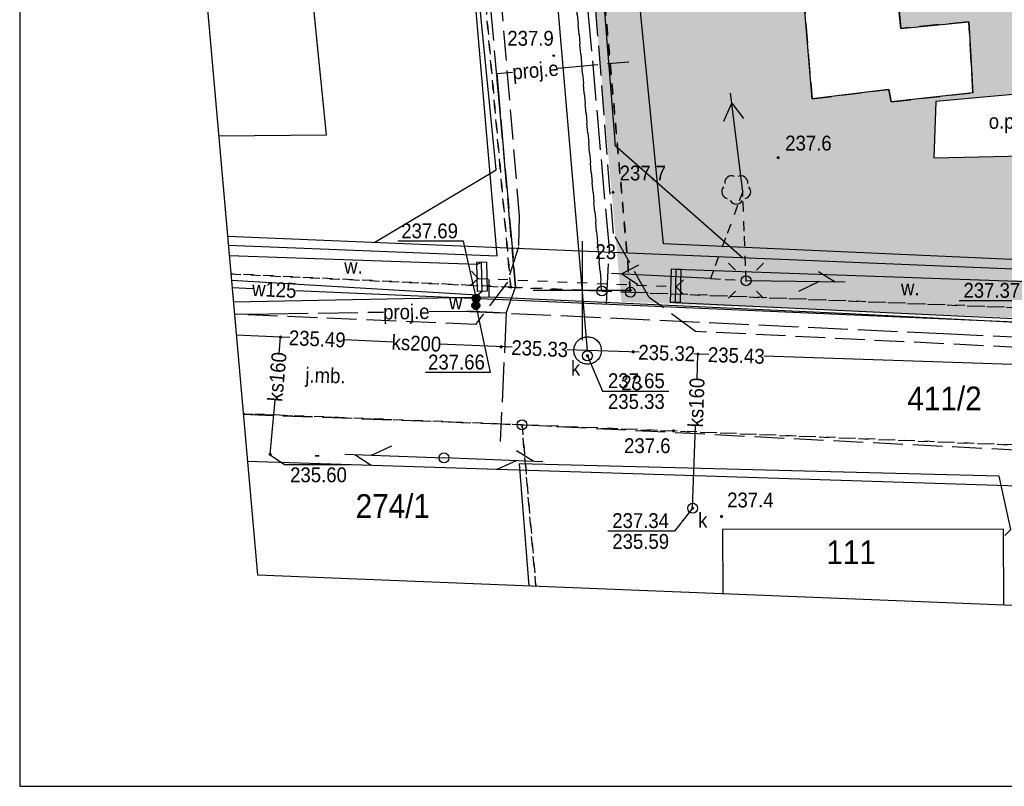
# Model space of a CAD drawing. Extents: x 40810 to 6568062, y -66833 to 5647073.
# Tile 2 of 32: x 6567722 to 6567771, y 5646925 to 5646964. Entities that reach past the tile are written whole.
import ezdxf
from ezdxf.enums import TextEntityAlignment as Align

# ---------------------------------------------------------------- set-up
doc = ezdxf.new("R2010")
doc.units = 0
doc.header["$MEASUREMENT"] = 0
for name, pattern in [('DGN_STYLE_2191', [1, -0.25, 0.5, -0.25]), ('DGN_STYLE_9021', [7.5, 3.75, 3.75]), ('KTJZ01_05', [2, 1.5, -0.5]), ('MZ052010', [1.5, 1, -0.5]), ('MZ05_512A', [1.75, -0.25, 0.5, -0.25, 0.5, -0.25]), ('PZAG_03_05', [9, 4.5, 4.5]), ('SUPE_P_01_05', [2.5, 2, -0.5]), ('SUPW_P_01_05', [2.5, 2, -0.5])]:
    doc.linetypes.add(name, pattern=pattern)
doc.layers.get('0').update_dxf_attribs({"linetype": 'CONTINUOUS'})
doc.layers.get('Defpoints').update_dxf_attribs({"linetype": 'CONTINUOUS'})
doc.layers.add('a3', color=3, linetype='CONTINUOUS', lineweight=30, plot=False)
for name, color, linetype in [('BDOT1', 7, 'CONTINUOUS'), ('EWID', 7, 'CONTINUOUS'), ('EWID_BUD', 7, 'CONTINUOUS'), ('GESUT1', 7, 'CONTINUOUS'), ('GESUT2', 7, 'CONTINUOUS'), ('PZAG', 7, 'CONTINUOUS'), ('REDAKCJA1', 7, 'CONTINUOUS'), ('Z-zielen', 62, 'CONTINUOUS')]:
    doc.layers.add(name, color=color, linetype=linetype)
doc.layers.add('szraf1', color=8, linetype='CONTINUOUS', lineweight=5)
doc.layers.add('wymiarowanie', color=176, linetype='CONTINUOUS', lineweight=9)
doc.styles.get("Standard").update_dxf_attribs({"font": 'GOTHIC.TTF'})
doc.styles.add('STYLE-GEO_140', font='geo_140.shx', dxfattribs={"bigfont": 'geo_140big.shx'})
doc.dimstyles.new('Skala 1-50', dxfattribs={"dimtxt": 1, "dimasz": 0.5, "dimexe": 0.5, "dimexo": 0.5, "dimgap": 0.2, "dimtad": 1, "dimtxsty": 'Standard', "dimblk": 'ARCHTICK', "dimcen": 0.5, "dimclrd": 256, "dimclre": 256, "dimadec": 0, "dimazin": 0, "dimtfac": 1, "dimtdec": 1, "dimtmove": 1, "dimatfit": 3, "dimldrblk": 'ARCHTICK', "dimfxl": 1, "dimlwd": -1, "dimlwe": -1, "dimarcsym": 0})
pattern_1 = [(0, (0.04, 0.02), (0, 1), [0, -1]), (0, (0.36, 0.04), (0, 1), [0, -1]), (0, (0.18, 0.26), (0, 1), [0, -1]), (0, (0.4, 0.42), (0, 1), [0, -1]), (0, (0.14, 0.48), (0, 1), [0, -1]), (0, (0.22, 0.72), (0, 1), [0, -1]), (0, (0.08, 0.9), (0, 1), [0, -1]), (0, (0.4, 0.88), (0, 1), [0, -1]), (0, (0.64, 0.92), (0, 1), [0, -1]), (0, (0.76, 0.68), (0, 1), [0, -1]), (0, (0.96, 0.66), (0, 1), [0, -1]), (0, (0.96, 0.3), (0, 1), [0, -1]), (0, (0.78, 0.18), (0, 1), [0, -1]), (0, (0.5, 0.24), (0, 1), [0, -1]), (0, (0.68, 0.42), (0, 1), [0, -1]), (0, (0.5, 0.6), (0, 1), [0, -1]), (0, (0.92, 0.04), (0, 1), [0, -1])]

# ---------------------------------------------------------------- blocks, each defined once
blk = doc.blocks.new('K100')
at = {"layer": 'REDAKCJA1', "color": 7, "linetype": 'Continuous'}
for p, q in [((0, -50), (0, 50)), ((50, 0), (-50, 0))]:
    blk.add_line(p, q, dxfattribs=at)
blk = doc.blocks.new('OBOP02_1')
at = {"layer": 'BDOT1', "color": 7, "linetype": 'Continuous'}
blk.add_circle((0, 0), 0.01, dxfattribs=at)
for centre, start, end in [((-0.47, 0.647), 66, 186), ((0.47, 0.647), 354, 114), ((-0.761, -0.247), 138, 258), ((0.761, -0.247), 282, 42), ((0, -0.8), 210, 330)]:
    blk.add_arc(centre, 0.7, start, end, dxfattribs=at)
blk = doc.blocks.new('DWG_H0_11')
at = {"layer": 'BDOT1', "linetype": 'Continuous'}
blk.add_hatch(color=7, dxfattribs=at).paths.add_polyline_path([(0.09, 0, 1), (-0.09, 0, 1)], flags=16)
at = {"layer": 'BDOT1', "color": 7, "linetype": 'Continuous'}
blk.add_lwpolyline([(0.09, 0, 1), (-0.09, 0, 1)], format="xyb", close=True, dxfattribs=at)
blk = doc.blocks.new('RTPW01_1')
at = {"layer": 'BDOT1', "color": 7, "linetype": 'Continuous'}
blk.add_circle((0, 0), 0.09, dxfattribs=at)
blk.add_blockref('DWG_H0_11', (0, 0), dxfattribs=at)
blk = doc.blocks.new('801_5')
at = {"layer": 'BDOT1', "linetype": 'Continuous'}
h = blk.add_hatch(color=7, dxfattribs=at)
edge = h.paths.add_edge_path()
edge.add_arc((-0.002, -0.004), 0.045, 0, 360)
at = {"layer": 'BDOT1', "color": 7, "linetype": 'Continuous'}
blk.add_circle((-0.002, -0.004), 0.045, dxfattribs=at)
blk = doc.blocks.new('SUSM04_1')
at = {"layer": 'GESUT1', "color": 235, "linetype": 'Continuous'}
blk.add_circle((0, 0), 0.5, dxfattribs=at)
blk = doc.blocks.new('SUSM01_1')
at = {"layer": 'GESUT1', "color": 235, "linetype": 'Continuous'}
for p, q in [((-1.768, 1.768), (-1.061, 1.061)), ((1.768, 1.768), (1.061, 1.061)), ((-1.768, -1.768), (-1.061, -1.061)), ((1.768, -1.768), (1.061, -1.061))]:
    blk.add_line(p, q, dxfattribs=at)
blk.add_circle((0, 0), 0.5, dxfattribs=at)
blk = doc.blocks.new('SUPT01_1')
at = {"layer": 'GESUT1', "color": 30, "linetype": 'Continuous'}
for p, q in [((-0.008, 4.996), (-0.008, -5.004)), ((-0.008, 3.996), (-1.008, 2.296)), ((-0.008, 2.296), (0.992, 0.296))]:
    blk.add_line(p, q, dxfattribs=at)
blk = doc.blocks.new('SUPT00_1')
at = {"layer": 'GESUT1', "color": 30, "linetype": 'Continuous', "rotation": 270}
blk.add_blockref('SUPT01_1', (5.004, -0.008), dxfattribs=at)
blk = doc.blocks.new('SUPT01_2')
at = {"layer": 'GESUT1', "color": 30, "linetype": 'Continuous'}
for p, q in [((-0.008, 4.996), (-0.008, -5.004)), ((-0.008, 3.996), (-1.008, 2.296)), ((-0.008, 2.296), (0.992, 0.296))]:
    blk.add_line(p, q, dxfattribs=at)
blk = doc.blocks.new('SUPT00_2')
at = {"layer": 'GESUT1', "color": 30, "linetype": 'Continuous', "rotation": 270}
blk.add_blockref('SUPT01_2', (5.004, -0.008), dxfattribs=at)
blk = doc.blocks.new('SUPE04_4')
at = {"layer": 'GESUT1', "color": 230, "linetype": 'Continuous'}
for p, q in [((0.005, -5.006), (0.005, 4.994)), ((-0.995, 2.294), (0.005, 3.994)), ((0.005, 3.994), (1.005, 2.294))]:
    blk.add_line(p, q, dxfattribs=at)
blk = doc.blocks.new('SUPE00_4')
at = {"layer": 'GESUT1', "color": 230, "linetype": 'Continuous', "rotation": 270}
blk.add_blockref('SUPE04_4', (5.006, 0.005), dxfattribs=at)
blk = doc.blocks.new('SUPE04_5')
at = {"layer": 'GESUT1', "color": 230, "linetype": 'Continuous'}
for p, q in [((0.002, -4.999), (0.002, 5.001)), ((-0.998, 2.301), (0.002, 4.001)), ((0.002, 4.001), (1.002, 2.301))]:
    blk.add_line(p, q, dxfattribs=at)
blk = doc.blocks.new('SUPE00_5')
at = {"layer": 'GESUT1', "color": 230, "linetype": 'Continuous', "rotation": 270}
blk.add_blockref('SUPE04_5', (4.999, 0.002), dxfattribs=at)
blk = doc.blocks.new('SUPT01_3')
at = {"layer": 'GESUT1', "color": 30, "linetype": 'Continuous'}
for p, q in [((-0.001, 4.999), (-0.001, -5.001)), ((-0.001, 3.999), (-1.001, 2.299)), ((-0.001, 2.299), (0.999, 0.299))]:
    blk.add_line(p, q, dxfattribs=at)
blk = doc.blocks.new('SUPT00_3')
at = {"layer": 'GESUT1', "color": 30, "linetype": 'Continuous', "rotation": 270}
blk.add_blockref('SUPT01_3', (5.001, -0.001), dxfattribs=at)
blk = doc.blocks.new('DWG_H0_22')
at = {"layer": 'GESUT1', "linetype": 'Continuous'}
blk.add_hatch(color=202, dxfattribs=at).paths.add_polyline_path([(0.4, 0, 1), (-0.4, 0, 1)], flags=16)
at = {"layer": 'GESUT1', "color": 202, "linetype": 'Continuous'}
blk.add_lwpolyline([(0.4, 0, 1), (-0.4, 0, 1)], format="xyb", close=True, dxfattribs=at)
blk = doc.blocks.new('SUUS25_7')
at = {"layer": 'GESUT1', "color": 202, "linetype": 'Continuous'}
blk.add_circle((0, 0), 0.4, dxfattribs=at)
blk.add_blockref('DWG_H0_22', (0, 0), dxfattribs=at)
blk = doc.blocks.new('SUUS22_1')
at = {"layer": 'GESUT1', "color": 202, "linetype": 'Continuous'}
blk.add_circle((0, 0), 0.5, dxfattribs=at)
blk = doc.blocks.new('DWG_H0_27')
at = {"layer": 'GESUT1', "linetype": 'Continuous'}
blk.add_hatch(color=44, dxfattribs=at).paths.add_polyline_path([(-0.09, 0, 1), (0.09, 0, 1)], flags=16)
at = {"layer": 'GESUT1', "color": 44, "linetype": 'Continuous'}
blk.add_lwpolyline([(-0.09, 0, 1), (0.09, 0, 1)], format="xyb", close=True, dxfattribs=at)
blk = doc.blocks.new('SUPS00_1')
at = {"layer": 'GESUT1', "color": 44, "linetype": 'Continuous'}
blk.add_circle((0, 0), 0.09, dxfattribs=at)
blk.add_blockref('DWG_H0_27', (0, 0), dxfattribs=at)
blk = doc.blocks.new('DWG_H0_28')
at = {"layer": 'GESUT1', "linetype": 'Continuous'}
blk.add_hatch(color=5, dxfattribs=at).paths.add_polyline_path([(0.081, -0.005, 1), (-0.099, -0.005, 1)], flags=16)
at = {"layer": 'GESUT1', "color": 5, "linetype": 'Continuous'}
blk.add_lwpolyline([(0.081, -0.005, 1), (-0.099, -0.005, 1)], format="xyb", close=True, dxfattribs=at)
blk = doc.blocks.new('SUPS02_1')
at = {"layer": 'GESUT1', "color": 5, "linetype": 'Continuous'}
blk.add_circle((-0.009, -0.005), 0.09, dxfattribs=at)
blk.add_blockref('DWG_H0_28', (0, 0), dxfattribs=at)
blk = doc.blocks.new('EGBP04_1')
at = {"layer": 'EWID', "color": 92, "linetype": 'Continuous'}
blk.add_circle((0, 0), 0.5, dxfattribs=at)
blk = doc.blocks.new('Y0_18R')
at = {"layer": 'EWID', "linetype": 'Continuous'}
h = blk.add_hatch(color=7, dxfattribs=at)
edge = h.paths.add_edge_path()
edge.add_arc((0, 0), 0.09, 0, 360)
at = {"layer": 'EWID', "color": 92, "linetype": 'Continuous'}
blk.add_circle((0, 0), 0.09, dxfattribs=at)
blk = doc.blocks.new('_ArchTick')
at = {"color": 0, "linetype": 'ByBlock', "const_width": 0.15}
blk.add_lwpolyline([(-0.5, -0.5), (0.5, 0.5)], dxfattribs=at)
blk = doc.blocks.new('*D306')
at = {"layer": 'Defpoints', "color": 0}
for p in [(6567735.332, 5646990.777), (6567796.86, 5646947.89)]:
    blk.add_point(p, dxfattribs=at)
at = {"layer": 'wymiarowanie'}
blk.add_line((6567786.464, 5646955.136), (6567735.332, 5646990.777), dxfattribs=at)
at = {"layer": 'wymiarowanie', "linetype": 'Continuous', "xscale": 0.5, "yscale": 0.5, "zscale": 0.5, "rotation": 145.122668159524}
blk.add_blockref('_ArchTick', (6567735.332, 5646990.777), dxfattribs=at)
at = {"layer": 'wymiarowanie', "color": 0, "linetype": 'Continuous', "insert": (6567785.805, 5646956.464), "char_height": 1, "attachment_point": 5, "rotation": 325.1227}
blk.add_mtext('R75', dxfattribs=at)

msp = doc.modelspace()

# ---------------------------------------------------------------- hatches: boundary and pattern name
at = {"layer": 'szraf1', "true_color": 0xc7c8ca}
h = msp.add_hatch(dxfattribs=at)
h.set_pattern_fill('ANSI37', color=9, scale=2, style=0)
h.set_pattern_definition([(45, (0, 0), (-0.1767766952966, 0.1767766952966), []), (135, (0, 0), (-0.1767766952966, -0.1767766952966), [])])
h.paths.add_polyline_path([(6567823.29, 5646949.789), (6567823.25, 5646947.076), (6567815.665, 5646947.38, 0.196657), (6567818.004, 5646952.37), (6567818.832, 5646976.873, 0.160815), (6567817.35, 5646983.958), (6567809.203, 5646997.768, 0.265433), (6567799.729, 5647003.178), (6567753.063, 5647002.39, 0.208172), (6567747.98, 5647000.075), (6567747.21, 5647008.79), (6567747.35, 5647008.792, 0.163859), (6567751.584, 5647007.366), (6567799.729, 5647008.178, -0.27448), (6567813.51, 5647000.308), (6567821.657, 5646986.499, -0.142644), (6567823.867, 5646977.829), (6567822.996, 5646952.047, 0.081845)])
at = {"layer": 'Z-zielen', "linetype": 'Continuous'}
h = msp.add_hatch(dxfattribs=at)
h.set_pattern_fill('STIPPLE', color=256, style=0)
h.set_pattern_definition(pattern_1)
h.paths.add_polyline_path([(6567834.6, 5646957.495), (6567823.191, 5646957.827), (6567823.445, 5646965.336), (6567828.442, 5646965.168), (6567828.864, 5646977.66), (6567823.867, 5646977.829, 0.142655), (6567821.657, 5646986.499), (6567813.237, 5647000.769, 0.26076), (6567799.458, 5647008.176), (6567751.703, 5647007.367), (6567753.913, 5647007.405), (6567751.011, 5647008.834), (6567829.898, 5647009.741)])
h.paths.add_polyline_path([(6567821.79, 5646988.53), (6567828.8, 5646988.46), (6567828.94, 5647000.44), (6567821.94, 5647000.52)], flags=16)
h.paths.add_polyline_path([(6567821.94, 5647003.02), (6567820.471, 5647003.038), (6567820.304, 5646991.747), (6567818.548, 5646991.769), (6567820.448, 5646988.547), (6567821.79, 5646988.53)], flags=16)
h.paths.add_polyline_path([(6567829.53, 5646985.826, 1), (6567825.131, 5646985.826, 1)], flags=16)
h.paths.add_polyline_path([(6567821.94, 5647003.02), (6567825.04, 5647003.02), (6567825.04, 5647000.52), (6567821.94, 5647000.52)], flags=16)
edge = h.paths.add_edge_path()
edge.add_arc((6567747.432, 5647001.681), 7.112, 279.1409, 5.919, ccw=False)
edge.add_line((6567748.561, 5646994.662), (6567748.006, 5647000.103))
edge.add_arc((6567753.178, 5646995.4), 6.991, 91.0011, 137.7188, ccw=False)
edge.add_line((6567753.056, 5647002.39), (6567754.503, 5647002.414))
h = msp.add_hatch(dxfattribs=at)
h.set_pattern_fill('STIPPLE', color=256, style=0)
h.set_pattern_definition(pattern_1)
h.paths.add_polyline_path([(6567775.17, 5646972.145), (6567787.446, 5646971.544), (6567787.305, 5646968.647), (6567791.261, 5646968.454), (6567790.19, 5646952.48), (6567787.87, 5646952.48), (6567787.85, 5646951.258), (6567790.19, 5646951.22), (6567790.127, 5646950.807), (6567787.566, 5646950.859), (6567787.53, 5646949.942), (6567790.37, 5646949.88), (6567790.309, 5646948.376), (6567752.41, 5646949.92), (6567748.781, 5646991.01), (6567776.084, 5646990.814)])
h.paths.add_polyline_path([(6567769.49, 5646963.57), (6567769.69, 5646959.99), (6567765.56, 5646959.52), (6567765.45, 5646960.15), (6567761.58, 5646959.68), (6567760.64, 5646970.96), (6567765.29, 5646971.57), (6567766.05, 5646963.23)], flags=16)
h.paths.add_polyline_path([(6567790.48, 5646963.51), (6567784.64, 5646963.65), (6567784.66, 5646963.02), (6567781.15, 5646963.05), (6567781.14, 5646963.89), (6567777.12, 5646964.03), (6567777.02, 5646958.94), (6567780.99, 5646958.95), (6567781.01, 5646959.47), (6567784.58, 5646959.46), (6567784.6, 5646958.92), (6567788.13, 5646958.93), (6567790.42, 5646961)], flags=16)
h.paths.add_polyline_path([(6567759.25, 5646984.11), (6567759.54, 5646978.75), (6567766.72, 5646979.09), (6567766.46, 5646984.4)], flags=16)
h.paths.add_polyline_path([(6567774.68, 5646960.16), (6567767.82, 5646959.54), (6567767.72, 5646956.71), (6567774.51, 5646956.86)], flags=16)

# ---------------------------------------------------------------- linework, layer by layer
at = {"layer": 'a3'}
msp.add_lwpolyline([(6567721.593, 5647073.487), (6567721.593, 5646924.987), (6568061.593, 5646924.987), (6568061.593, 5647073.487), (6567721.593, 5647073.487)], dxfattribs=at)
at = {"layer": 'BDOT1', "color": 7, "linetype": 'Continuous'}
for p, q in [((6567744.73, 5646950.62), (6567744.391, 5646950.989)), ((6567744.73, 5646950.62), (6567744.361, 5646950.281)), ((6567744.73, 5646950.62), (6567745.23, 5646950.599)), ((6567745.729, 5646950.578), (6567746.229, 5646950.557)), ((6567746.728, 5646950.536), (6567747.228, 5646950.515)), ((6567747.727, 5646950.494), (6567748.227, 5646950.473)), ((6567748.726, 5646950.452), (6567749.226, 5646950.431)), ((6567749.726, 5646950.41), (6567750.225, 5646950.389)), ((6567754.72, 5646950.2), (6567755.089, 5646950.539)), ((6567750.725, 5646950.368), (6567751.224, 5646950.347)), ((6567751.724, 5646950.326), (6567752.223, 5646950.305)), ((6567752.723, 5646950.284), (6567753.222, 5646950.263)), ((6567753.722, 5646950.242), (6567754.222, 5646950.221)), ((6567754.72, 5646950.2), (6567755.059, 5646949.831))]:
    msp.add_line(p, q, dxfattribs=at)
for points in [[(6567769.49, 5646963.57), (6567769.69, 5646959.99), (6567765.56, 5646959.52), (6567765.45, 5646960.15), (6567761.58, 5646959.68), (6567760.64, 5646970.96), (6567765.29, 5646971.57), (6567766.05, 5646963.23), (6567769.49, 5646963.57)], [(6567732.28, 5646950.52), (6567744.7, 5646949.78), (6567744.93, 5646949.97), (6567744.89, 5646951.43), (6567744.67, 5646951.32), (6567732.17, 5646951.76)], [(6567745.14, 5646951.437), (6567744.64, 5646951.423)], [(6567744.64, 5646951.423), (6567744.68, 5646949.963)], [(6567745.14, 5646951.437), (6567745.18, 5646949.977)], [(6567754.46, 5646951.076), (6567754.42, 5646949.406)], [(6567754.96, 5646951.064), (6567754.46, 5646951.076)], [(6567754.96, 5646951.064), (6567754.92, 5646949.394)], [(6567745.18, 5646949.977), (6567744.68, 5646949.963)], [(6567754.92, 5646949.394), (6567754.42, 5646949.406)]]:
    msp.add_lwpolyline(points, dxfattribs=at)
at = {"layer": 'BDOT1', "color": 7, "linetype": 'MZ052010'}
msp.add_lwpolyline([(6567760.64, 5646970.96), (6567761.58, 5646959.68), (6567765.45, 5646960.15), (6567765.56, 5646959.52), (6567769.69, 5646959.99), (6567769.49, 5646963.57), (6567766.05, 5646963.23), (6567765.29, 5646971.57)], close=True, dxfattribs=at)
at = {"layer": 'BDOT1', "color": 7, "linetype": 'KTJZ01_05'}
for points in [[(6567776.22, 5646946.92), (6567755.69, 5646947.94), (6567753.35, 5646949.66), (6567751.55, 5646952.88), (6567750.55, 5646965.68), (6567745.84, 5646965.1), (6567746.8, 5646953.77), (6567746.76, 5646952.21), (6567746.21, 5646950.43), (6567744.59, 5646948.29)], [(6567744.59, 5646948.29), (6567732.429, 5646948.807)], [(6567732.87, 5646943.76), (6567746.68, 5646943.25), (6567776.45, 5646941.73)]]:
    msp.add_lwpolyline(points, dxfattribs=at)
at = {"layer": 'BDOT1', "color": 7, "linetype": 'DGN_STYLE_9021'}
for points in [[(6567775.39, 5646951.41), (6567754.08, 5646952.37), (6567752.77, 5646965.64)], [(6567732.12, 5646952.29), (6567745.69, 5646951.75), (6567744.55, 5646965.1)], [(6567771.31, 5646937.65), (6567771.6, 5646937.94), (6567771.02, 5646940.63), (6567746.8, 5646941.26), (6567747.28, 5646935.11)]]:
    msp.add_lwpolyline(points, dxfattribs=at)
at = {"layer": 'BDOT1', "color": 7, "linetype": 'Continuous'}
for points in [[(6567767.82, 5646959.54), (6567767.72, 5646956.71), (6567774.51, 5646956.86), (6567774.68, 5646960.16)], [(6567767.82, 5646959.54), (6567767.72, 5646956.71), (6567774.51, 5646956.86), (6567774.68, 5646960.16)], [(6567754.67, 5646949.4), (6567775.32, 5646948.43), (6567788.82, 5646947.82), (6567788.74, 5646949.92), (6567787.53, 5646949.94), (6567775.27, 5646950.35), (6567754.71, 5646951.07)]]:
    msp.add_lwpolyline(points, close=True, dxfattribs=at)
at = {"layer": 'EWID', "color": 92, "linetype": 'DGN_STYLE_2191'}
for p, q in [((6567739.12, 5647032.16), (6567746.37, 5646950.17)), ((6567746.37, 5646950.17), (6567739.12, 5647032.16)), ((6567750.97, 5646949.98), (6567745.74, 5647008.76)), ((6567745.74, 5647008.76), (6567750.97, 5646949.98)), ((6567752.41, 5646949.92), (6567747.783, 5647002.3)), ((6567747.783, 5647002.3), (6567752.41, 5646949.92)), ((6567746.37, 5646950.17), (6567732.249, 5646950.844)), ((6567732.25, 5646950.84), (6567746.37, 5646950.17)), ((6567746.37, 5646950.17), (6567750.97, 5646949.98)), ((6567750.97, 5646949.98), (6567746.37, 5646950.17)), ((6567750.97, 5646949.98), (6567752.41, 5646949.92)), ((6567752.41, 5646949.92), (6567750.97, 5646949.98)), ((6567752.41, 5646949.92), (6567823.25, 5646947.076)), ((6567823.25, 5646947.076), (6567752.41, 5646949.92)), ((6567746.94, 5646943.23), (6567732.87, 5646943.79)), ((6567732.87, 5646943.79), (6567746.94, 5646943.23)), ((6567803.73, 5646940.9), (6567746.94, 5646943.23)), ((6567746.94, 5646943.23), (6567803.73, 5646940.9)), ((6567747.64, 5646935.1), (6567746.94, 5646943.23)), ((6567746.94, 5646943.23), (6567747.64, 5646935.1))]:
    msp.add_line(p, q, dxfattribs=at)
at = {"layer": 'EWID_BUD', "color": 7, "linetype": 'Continuous'}
msp.add_lwpolyline([(6567771.25, 5646934.15), (6567771.24, 5646937.97), (6567757.05, 5646937.94), (6567757.08, 5646934.72)], dxfattribs=at)
at = {"layer": 'GESUT1', "color": 44, "linetype": 'Continuous'}
for points in [[(6567750.25, 5646946.98), (6567747.71, 5646976.6), (6567747.47, 5646979.44)], [(6567735.22, 5646947.63), (6567734.76, 5646947.65), (6567732.52, 5646947.75)], [(6567734.69, 5646946.81), (6567734.76, 5646947.65)], [(6567740.45, 5646947.4), (6567737.99, 5646947.51)], [(6567746.44, 5646947.14), (6567742.77, 5646947.3)], [(6567752.86, 5646946.9), (6567750.25, 5646946.98), (6567749.22, 5646947.02)], [(6567750.24, 5646946.71), (6567751, 5646944.93), (6567754.35, 5646944.93)], [(6567756.36, 5646946.78), (6567755.82, 5646946.8), (6567755.61, 5646946.81)], [(6567755.78, 5646945.52), (6567755.82, 5646946.8)], [(6567796.29, 5646945.45), (6567759.14, 5646946.69)], [(6567734.23, 5646941.74), (6567734.48, 5646944.48)], [(6567755.55, 5646939.02), (6567755.69, 5646943.18)], [(6567734.18, 5646941.74), (6567734.96, 5646941.23), (6567738.23, 5646941.23)], [(6567755.55, 5646939.02), (6567754.63, 5646937.87), (6567751.27, 5646937.87)]]:
    msp.add_lwpolyline(points, dxfattribs=at)
at = {"layer": 'GESUT1', "color": 202, "linetype": 'MZ05_512A'}
msp.add_lwpolyline([(6567756.45, 5646950.62), (6567758.25, 5646950.5), (6567758.08, 5646955)], close=True, dxfattribs=at)
at = {"layer": 'GESUT1', "color": 5, "linetype": 'Continuous'}
for points in [[(6567744.63, 5646949.66), (6567743.98, 5646952.49), (6567740.68, 5646952.49)], [(6567745.26, 5646950.56), (6567745.27, 5646949.69)], [(6567732.31, 5646950.16), (6567733.35, 5646950.11)], [(6567735.53, 5646950.01), (6567773.75, 5646948.34), (6567781.45, 5646948.04), (6567783.37, 5646947.98)], [(6567732.374, 5646949.436), (6567745.27, 5646949.69), (6567763.47, 5646948.85), (6567775.42, 5646948.22), (6567794.61, 5646947.19), (6567804.01, 5646946.701)], [(6567773.81, 5646948.7), (6567772.35, 5646949.49), (6567769, 5646949.49)]]:
    msp.add_lwpolyline(points, dxfattribs=at)
at = {"layer": 'GESUT1', "color": 202, "linetype": 'Continuous'}
msp.add_lwpolyline([(6567744.61, 5646949.25), (6567745.34, 5646945.87), (6567742.07, 5646945.87)], dxfattribs=at)
at = {"layer": 'GESUT1', "color": 44, "linetype": 'Continuous'}
msp.add_lwpolyline([(6567749.56, 5646946.92), (6567749.56, 5646946.98), (6567749.56, 5646947.04), (6567749.57, 5646947.1), (6567749.58, 5646947.16), (6567749.6, 5646947.22), (6567749.62, 5646947.27), (6567749.65, 5646947.33), (6567749.68, 5646947.38), (6567749.72, 5646947.43), (6567749.76, 5646947.47), (6567749.8, 5646947.51), (6567749.85, 5646947.55), (6567749.9, 5646947.58), (6567749.96, 5646947.61), (6567750.01, 5646947.63), (6567750.07, 5646947.65), (6567750.13, 5646947.66), (6567750.19, 5646947.67), (6567750.25, 5646947.67), (6567750.31, 5646947.67), (6567750.37, 5646947.66), (6567750.43, 5646947.65), (6567750.49, 5646947.63), (6567750.54, 5646947.61), (6567750.6, 5646947.58), (6567750.65, 5646947.55), (6567750.7, 5646947.51), (6567750.74, 5646947.47), (6567750.78, 5646947.43), (6567750.82, 5646947.38), (6567750.85, 5646947.33), (6567750.88, 5646947.27), (6567750.9, 5646947.22), (6567750.92, 5646947.16), (6567750.93, 5646947.1), (6567750.94, 5646947.04), (6567750.94, 5646946.98), (6567750.94, 5646946.92), (6567750.93, 5646946.86), (6567750.92, 5646946.8), (6567750.9, 5646946.74), (6567750.88, 5646946.69), (6567750.85, 5646946.63), (6567750.82, 5646946.58), (6567750.78, 5646946.53), (6567750.74, 5646946.49), (6567750.7, 5646946.45), (6567750.65, 5646946.41), (6567750.6, 5646946.38), (6567750.54, 5646946.35), (6567750.49, 5646946.33), (6567750.43, 5646946.31), (6567750.37, 5646946.3), (6567750.31, 5646946.29), (6567750.25, 5646946.29), (6567750.19, 5646946.29), (6567750.13, 5646946.3), (6567750.07, 5646946.31), (6567750.01, 5646946.33), (6567749.96, 5646946.35), (6567749.9, 5646946.38), (6567749.85, 5646946.41), (6567749.8, 5646946.45), (6567749.76, 5646946.49), (6567749.72, 5646946.53), (6567749.68, 5646946.58), (6567749.65, 5646946.63), (6567749.62, 5646946.69), (6567749.6, 5646946.74), (6567749.58, 5646946.8), (6567749.57, 5646946.86)], close=True, dxfattribs=at)
at = {"layer": 'GESUT2', "color": 5, "linetype": 'SUPW_P_01_05'}
msp.add_lwpolyline([(6567751.21, 5646949.35), (6567751.35, 5646952.13), (6567747.55, 5646994.76)], dxfattribs=at)
at = {"layer": 'GESUT2', "color": 230, "linetype": 'SUPE_P_01_05'}
for points in [[(6567745.664, 5646960.958), (6567745.87, 5646958.632), (6567746.62, 5646950.17), (6567744.752, 5646971.237), (6567742.992, 5646991.093)], [(6567748.767, 5646961.234), (6567752.328, 5646961.549)], [(6567746.147, 5646948.866), (6567746.62, 5646950.17), (6567745.87, 5646958.632), (6567745.664, 5646960.958), (6567746.466, 5646961.03)], [(6567732.429, 5646948.812), (6567734.154, 5646948.836), (6567739.945, 5646948.917)], [(6567742.255, 5646948.949), (6567743.906, 5646948.972), (6567746.147, 5646948.866), (6567745.842, 5646942.38)], [(6567746.147, 5646948.866), (6567743.906, 5646948.972), (6567768.211, 5646947.829), (6567784.029, 5646947.086), (6567783.943, 5646940.913), (6567806.461, 5646939.771), (6567821.151, 5646939.027), (6567827.342, 5646938.827), (6567821.151, 5646939.027), (6567849.186, 5646938.121), (6567858.362, 5646937.824)]]:
    msp.add_lwpolyline(points, dxfattribs=at)
at = {"layer": 'PZAG', "color": 191, "linetype": 'PZAG_03_05'}
msp.add_lwpolyline([(6567731.63, 5646957.82), (6567737.07, 5646957.86), (6567729.62, 5647032)], dxfattribs=at)
at = {"layer": 'PZAG', "color": 53, "linetype": 'Continuous'}
for points in [[(6567739.51, 5646952.44), (6567745.63, 5646956.09), (6567738.08, 5647032.14)], [(6567745.63, 5647032.27), (6567751.62, 5646957.55), (6567751.62, 5646957.34), (6567758.07, 5646951.67)], [(6567732.08, 5646952.75), (6567865.66, 5646947.19)], [(6567733.08, 5646941.4), (6567866.56, 5646937.13)]]:
    msp.add_lwpolyline(points, dxfattribs=at)
at = {"layer": 'REDAKCJA1', "color": 133, "linetype": 'Continuous'}
msp.add_lwpolyline([(6567725.089, 5647031.92), (6567733.591, 5646935.664), (6567867.179, 5646930.3), (6567857.819, 5647034.168)], close=True, dxfattribs=at)
at = {"layer": 'wymiarowanie', "color": 30, "linetype": 'KTJZ01_05', "const_width": 1}
msp.add_lwpolyline([(6567786.84, 5647009.46), (6567747.21, 5647008.79), (6567747.783, 5647002.3), (6567752.41, 5646949.92), (6567823.25, 5646947.076), (6567823.41, 5646957.82), (6567834.6, 5646957.54), (6567830.44, 5647003.7), (6567829.858, 5647010.193), (6567786.84, 5647009.46)], dxfattribs=at)

# ---------------------------------------------------------------- block references
at = {"layer": 'BDOT1', "color": 7, "linetype": 'Continuous'}
msp.add_blockref('801_5', (6567748.54, 5646961.86), dxfattribs=at)
at = {"layer": 'BDOT1', "color": 7, "linetype": 'Continuous', "xscale": 0.5, "yscale": 0.5, "zscale": 0.5}
for name, p in [('RTPW01_1', (6567759.86, 5646956.71)), ('OBOP02_1', (6567757.75, 5646955.12)), ('RTPW01_1', (6567751.53, 5646954.96)), ('RTPW01_1', (6567754.59, 5646942.92)), ('RTPW01_1', (6567757.01, 5646938.6))]:
    msp.add_blockref(name, p, dxfattribs=at)
at = {"layer": 'EWID', "color": 92, "linetype": 'Continuous', "xscale": 0.5, "yscale": 0.5, "zscale": 0.5}
for name, p in [('Y0_18R', (6567746.37, 5646950.17)), ('EGBP04_1', (6567750.97, 5646949.98)), ('EGBP04_1', (6567752.41, 5646949.92)), ('EGBP04_1', (6567746.94, 5646943.23))]:
    msp.add_blockref(name, p, dxfattribs=at)
at = {"layer": 'GESUT1', "color": 230, "linetype": 'Continuous'}
for name, p, xscale, yscale, zscale, rotation in [('SUPE00_5', (6567758.08, 5646955), 0.5000018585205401, 0.5000018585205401, 0.5000018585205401, 97.10019665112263), ('SUPE00_4', (6567756.45, 5646950.62), 0.5000008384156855, 0.5000008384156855, 0.5000008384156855, 177.2001089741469)]:
    msp.add_blockref(name, p, dxfattribs=dict(at, xscale=xscale, yscale=yscale, zscale=zscale, rotation=rotation))
at = {"layer": 'GESUT1', "color": 235, "linetype": 'Continuous', "xscale": 0.5, "yscale": 0.5, "zscale": 0.5}
for name, p in [('SUSM01_1', (6567758.25, 5646950.5)), ('SUSM04_1', (6567743, 5646941.56))]:
    msp.add_blockref(name, p, dxfattribs=at)
at = {"layer": 'GESUT1', "color": 30, "linetype": 'Continuous'}
for name, p, xscale, yscale, zscale, rotation in [('SUPT00_3', (6567758.25, 5646950.5), 0.5000011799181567, 0.5000011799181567, 0.5000011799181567, 359.0997659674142), ('SUPT00_2', (6567743, 5646941.56), 0.5000006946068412, 0.5000006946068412, 0.5000006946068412, 177.7999243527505), ('SUPT00_1', (6567743, 5646941.56), 0.5000006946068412, 0.5000006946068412, 0.5000006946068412, 357.7999243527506)]:
    msp.add_blockref(name, p, dxfattribs=dict(at, xscale=xscale, yscale=yscale, zscale=zscale, rotation=rotation))
at = {"layer": 'GESUT1', "color": 202, "linetype": 'Continuous', "xscale": 0.5, "yscale": 0.5, "zscale": 0.5}
for name, p in [('SUUS25_7', (6567744.61, 5646949.25)), ('SUUS25_7', (6567744.63, 5646949.61)), ('SUUS22_1', (6567750.24, 5646946.71)), ('SUUS22_1', (6567755.55, 5646939.02))]:
    msp.add_blockref(name, p, dxfattribs=at)
at = {"layer": 'GESUT1', "color": 5, "linetype": 'Continuous', "xscale": 0.5, "yscale": 0.5, "zscale": 0.5}
for p in [(6567744.63, 5646949.61), (6567744.61, 5646949.25)]:
    msp.add_blockref('SUPS02_1', p, dxfattribs=at)
at = {"layer": 'GESUT1', "color": 44, "linetype": 'Continuous', "xscale": 0.5, "yscale": 0.5, "zscale": 0.5}
for p in [(6567734.76, 5646947.65), (6567745.89, 5646947.17), (6567752.55, 5646946.91), (6567750.24, 5646946.71), (6567755.82, 5646946.8), (6567734.23, 5646941.74), (6567755.55, 5646939.02)]:
    msp.add_blockref('SUPS00_1', p, dxfattribs=at)
at = {"layer": 'REDAKCJA1', "color": 7, "linetype": 'Continuous', "xscale": 0.04999813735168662, "yscale": 0.04999813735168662, "zscale": 0.04999813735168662}
msp.add_blockref('K100', (6567750, 5646950), dxfattribs=at)

# ---------------------------------------------------------------- texts
at = {"layer": 'BDOT1', "color": 7, "linetype": 'Continuous', "style": 'STYLE-GEO_140', "width": 0.93336}
msp.add_text('237.9', height=0.75, dxfattribs=at).set_placement((6567746.2, 5646962.36))
at = {"layer": 'BDOT1', "color": 7, "linetype": 'Continuous', "style": 'STYLE-GEO_140', "width": 0.93328}
for s, p in [('o.p.', (6567771.272, 5646958.545)), ('237.6', (6567761.393, 5646957.445)), ('237.7', (6567753.039, 5646955.935)), ('w.', (6567738.434, 5646951.235)), ('w.', (6567766.534, 5646950.145)), ('237.6', (6567753.263, 5646942.175)), ('237.4', (6567758.463, 5646939.435))]:
    msp.add_text(s, height=0.75, dxfattribs=at).set_placement(p, align=Align.MIDDLE_CENTER)
msp.add_text('j.mb.', height=0.75, rotation=358.4579, dxfattribs=at).set_placement((6567737.024, 5646945.718), align=Align.MIDDLE_CENTER)
at = {"layer": 'EWID', "color": 92, "linetype": 'Continuous', "style": 'STYLE-GEO_140', "width": 0.9333}
for s, p in [('411/2', (6567768.261, 5646944.56)), ('274/1', (6567740.42, 5646939.13))]:
    msp.add_text(s, height=1.2, dxfattribs=at).set_placement(p, align=Align.MIDDLE_CENTER)
at = {"layer": 'EWID_BUD', "color": 7, "linetype": 'Continuous', "style": 'STYLE-GEO_140', "width": 0.9333}
msp.add_text('111', height=1.2, dxfattribs=at).set_placement((6567763.548, 5646936.8), align=Align.MIDDLE_CENTER)
at = {"layer": 'GESUT1', "color": 5, "linetype": 'Continuous', "style": 'STYLE-GEO_140', "width": 0.93336}
for s, p in [('237.69', (6567743.709, 5646952.64)), ('23', (6567751.686, 5646951.59)), ('237.37', (6567772.079, 5646949.64)), ('237.66', (6567745.065, 5646946.02)), ('23', (6567752.994, 5646944.97))]:
    msp.add_text(s, height=0.75, dxfattribs=at).set_placement(p, align=Align.RIGHT)
at = {"layer": 'GESUT1', "color": 5, "linetype": 'Continuous', "style": 'STYLE-GEO_140', "width": 0.93328}
msp.add_text('w125', height=0.75, rotation=357.4934, dxfattribs=at).set_placement((6567734.44, 5646950.057), align=Align.MIDDLE_CENTER)
at = {"layer": 'GESUT1', "color": 250, "linetype": 'Continuous', "style": 'STYLE-GEO_140', "width": 0.93328}
for s, p in [('w', (6567743.596, 5646949.425)), ('k', (6567749.643, 5646946.085)), ('k', (6567756.063, 5646938.415))]:
    msp.add_text(s, height=0.75, dxfattribs=at).set_placement(p, align=Align.MIDDLE_CENTER)
at = {"layer": 'GESUT1', "color": 44, "linetype": 'Continuous', "style": 'STYLE-GEO_140', "width": 0.93328}
for s, rotation, p in [('235.49', 357.4842, (6567736.608, 5646947.564)), ('ks200', 357.5233, (6567741.613, 5646947.344)), ('235.33', 357.5503, (6567747.835, 5646947.075)), ('ks160', 84.8755, (6567734.581, 5646945.651)), ('235.32', 358.1491, (6567754.243, 5646946.85)), ('235.43', 358.0894, (6567757.754, 5646946.728)), ('ks160', 88.0124, (6567755.736, 5646944.354))]:
    msp.add_text(s, height=0.75, rotation=rotation, dxfattribs=at).set_placement(p, align=Align.MIDDLE_CENTER)
at = {"layer": 'GESUT1', "color": 44, "linetype": 'Continuous', "style": 'STYLE-GEO_140', "width": 0.93336}
for s, p in [('237.65', (6567751.28, 5646945.08)), ('235.33', (6567751.28, 5646944.03)), ('235.60', (6567735.24, 5646940.33))]:
    msp.add_text(s, height=0.75, dxfattribs=at).set_placement(p)
msp.add_text('-', height=0.75, dxfattribs=at).set_placement((6567736.604, 5646941.38), align=Align.CENTER)
for s, p in [('237.34', (6567754.357, 5646938.02)), ('235.59', (6567754.361, 5646936.97))]:
    msp.add_text(s, height=0.75, dxfattribs=at).set_placement(p, align=Align.RIGHT)
at = {"layer": 'GESUT2', "color": 230, "linetype": 'Continuous', "style": 'STYLE-GEO_140', "width": 0.93328}
for rotation, p in [(5.0661, (6567747.62, 5646961.126)), (0.7957, (6567741.103, 5646948.931))]:
    msp.add_text('proj.e', height=0.75, rotation=rotation, dxfattribs=at).set_placement(p, align=Align.MIDDLE_CENTER)

# ---------------------------------------------------------------- dimensions: what is measured, and where the dimension line sits
at = {"layer": 'wymiarowanie', "color": 1, "linetype": 'Continuous'}
dim = msp.add_radius_dim(center=(6567796.86, 5646947.89), mpoint=(6567735.332, 5646990.777), dimstyle='Skala 1-50', dxfattribs=at)
dim.commit()
dim.dimension.update_dxf_attribs({"geometry": '*D306', "text_midpoint": (6567781.4, 5646950.145), "dimtype": 164})

doc.saveas('drawing.dxf')
